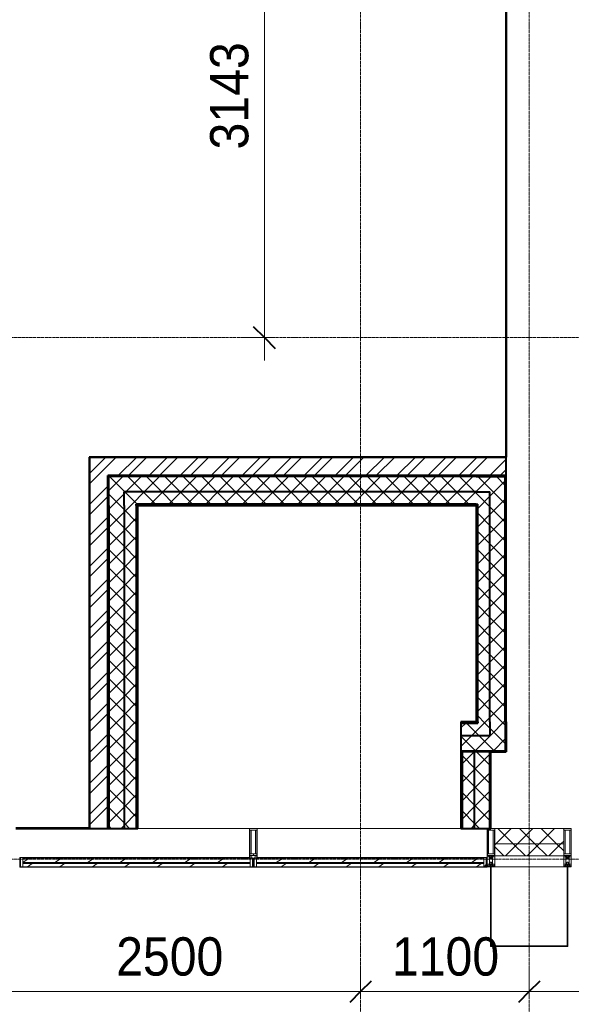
# Model space of a CAD drawing. Header units: millimetres. Extents: x 5617 to 140879, y 7718 to 151665.
# Tile 14 of 44: x 51000 to 54600, y 14453 to 20872. Entities that reach past the tile are written whole.
import ezdxf

# ---------------------------------------------------------------- set-up
doc = ezdxf.new("R2010")
doc.units = ezdxf.units.MM
doc.linetypes.add('ADSK_Линия сетки', pattern=[25, 20, -2.5, 0, -2.5])
doc.linetypes.add('Линия сетки', pattern=[25, 20, -2.5, 0, -2.5])
for name, color, linetype, lineweight in [('Импосты витража', 7, 'Continuous', 18), ('Колонны', 7, 'Continuous', 18), ('Оси', 7, 'Continuous', 9), ('Панели витража', 7, 'Continuous', 18), ('Перекрытия', 7, 'Continuous', 18), ('Размеры', 7, 'Continuous', 9), ('Размеры-100', 7, 'Continuous', 9), ('Стены разрез', 7, 'Continuous', 40), ('Стены штриховка', 7, 'Continuous', 40), ('Элементы узлов', 7, 'Continuous', 18)]:
    doc.layers.add(name, color=color, linetype=linetype, lineweight=lineweight)
doc.styles.add('Arial', font='arial.ttf', dxfattribs={"width": 0.9, "height": 250})
doc.dimstyles.new('Основной_2_5_мм', dxfattribs={"dimscale": 304.8, "dimtxt": 255.06485, "dimasz": 0.463911, "dimexe": 0.492126, "dimexo": 0.492126, "dimgap": 0.098425, "dimtad": 1, "dimdec": 0, "dimdsep": 46, "dimtxsty": 'Arial', "dimblk1": 'OBLIQUE', "dimblk2": 'OBLIQUE', "dimsah": 1, "dimcen": 0.09, "dimdle": 0.492126, "dimazin": 2, "dimtfac": 1, "dimtdec": 4, "dimtix": 1, "dimtmove": 0, "dimatfit": 3, "dimfxl": 1, "dimtvp": 1, "dimtolj": 1, "dimtzin": 0, "dimlwd": 20, "dimlwe": 20, "dimarcsym": 2})
pattern_1 = [(45, (0, 0), (-101.02788, 101.02788), []), (45, (67.35, 0), (-101.02788, 101.02788), [])]
pattern_2 = [(45, (0, 0), (-60.104076, 60.104076), []), (135, (0, 0), (-60.104076, -60.104076), [])]
pattern_3 = [(45, (0, 0), (-70.71068, 70.71068), []), (135, (0, 0), (-70.71068, -70.71068), [])]
pattern_4 = [(225, (101787.5, 15350), (106.06602, -106.06602), [])]
pattern_5 = [(225, (103312.5, 15350), (106.06602, -106.06602), [])]

# ---------------------------------------------------------------- blocks, each defined once
blk = doc.blocks.new('135_SLK_K4_AR_rvt-1-МКСС_К4_L01_1_4_350__Техпространство_лоток')
at = {"layer": 'Стены разрез', "lineweight": 9, "true_color": 0xaaaaaa}
h = blk.add_hatch(dxfattribs=at)
h.set_pattern_fill('FP_3', color=253, style=0, pattern_type=2)
h.set_pattern_definition(pattern_1)
h.paths.add_polyline_path([(101480, 15600), (101600, 15600), (101600, 18020), (101480, 18020), (101480, 15780.2)])
h = blk.add_hatch(dxfattribs=at)
h.set_pattern_fill('FP_3', color=253, style=0, pattern_type=2)
h.set_pattern_definition(pattern_1)
h.paths.add_polyline_path([(104200, 17900), (104200, 18020), (101600, 18020), (101600, 17900), (104155.8, 17900)])
h = blk.add_hatch(dxfattribs=at)
h.set_pattern_fill('FP_4', color=253, style=0, pattern_type=2)
h.set_pattern_definition(pattern_2)
h.paths.add_polyline_path([(104014, 17794), (104094, 17794), (104094, 17894), (101606, 17894), (101606, 17794), (104005, 17794)])
h = blk.add_hatch(dxfattribs=at)
h.set_pattern_fill('FP_4', color=253, style=0, pattern_type=2)
h.set_pattern_definition(pattern_2)
h.paths.add_polyline_path([(104155.8, 16206), (104194, 16206), (104194, 17894), (104094, 17894), (104094, 16206)])
h = blk.add_hatch(dxfattribs=at)
h.set_pattern_fill('FP_4', color=253, style=0, pattern_type=2)
h.set_pattern_definition(pattern_2)
h.paths.add_polyline_path([(101606, 15600), (101706, 15600), (101706, 17794), (101606, 17794), (101606, 15780.2)])
h = blk.add_hatch(dxfattribs=at)
h.set_pattern_fill('FP_4', color=253, style=0, pattern_type=2)
h.set_pattern_definition(pattern_2)
h.paths.add_polyline_path([(104009, 17714), (104014, 17714), (104014, 17794), (101706, 17794), (101706, 17714), (104005, 17714)])
h = blk.add_hatch(dxfattribs=at)
h.set_pattern_fill('FP_4', color=253, style=0, pattern_type=2)
h.set_pattern_definition(pattern_2)
h.paths.add_polyline_path([(104014, 16286), (104094, 16286), (104094, 17794), (104014, 17794), (104014, 16291)])
h = blk.add_hatch(dxfattribs=at)
h.set_pattern_fill('FP_4', color=253, style=0, pattern_type=2)
h.set_pattern_definition(pattern_2)
h.paths.add_polyline_path([(101706, 15600), (101786, 15600), (101786, 17714), (101706, 17714), (101706, 15780.2)])
h = blk.add_hatch(dxfattribs=at)
h.set_pattern_fill('FP_4', color=253, style=0, pattern_type=2)
h.set_pattern_definition(pattern_2)
h.paths.add_polyline_path([(103905, 16206), (104094, 16206), (104094, 16286), (103905, 16286)])
h = blk.add_hatch(dxfattribs=at)
h.set_pattern_fill('FP_4', color=253, style=0, pattern_type=2)
h.set_pattern_definition(pattern_2)
h.paths.add_polyline_path([(104194, 16106), (104194, 16206), (103905, 16206), (103905, 16106), (104155.8, 16106)])
h = blk.add_hatch(dxfattribs=at)
h.set_pattern_fill('FP_4', color=253, style=0, pattern_type=2)
h.set_pattern_definition(pattern_2)
h.paths.add_polyline_path([(103994, 15600), (103994, 16100), (103914, 16100), (103914, 15600)])
h = blk.add_hatch(dxfattribs=at)
h.set_pattern_fill('FP_4', color=253, style=0, pattern_type=2)
h.set_pattern_definition(pattern_2)
h.paths.add_polyline_path([(104094, 15600), (104094, 16100), (103994, 16100), (103994, 15600)])
at = {"layer": 'Перекрытия', "color": 253, "true_color": 0xaaaaaa}
blk.add_line((104200, 18020), (104200, 21942.9), dxfattribs=at)
at = {"layer": 'Стены разрез', "color": 253, "true_color": 0xaaaaaa}
for p, q in [((104199, 25549), (104199, 18021)), ((104200, 18021), (104200, 25550)), ((101480, 18021), (101479, 18021)), ((101479, 18021), (101479, 15601)), ((104199, 18021), (101480, 18021)), ((101600, 18020), (101480, 18020)), ((101480, 18020), (101480, 15600)), ((101480, 15601), (101480, 18020)), ((101480, 18020), (104199.5, 18020)), ((104200, 18020), (101600, 18020)), ((104199.5, 18020), (104199.5, 18021)), ((104199.5, 18021), (104200, 18021)), ((104200, 17900), (104200, 18020)), ((101600, 17900), (104200, 17900)), ((101600, 15600), (101600, 17900)), ((104005, 17900), (101600, 17900)), ((101600, 17900), (101600, 17705)), ((104200, 17900), (104005, 17900)), ((104200, 16295), (104200, 17900)), ((101600, 17705), (101600, 15600)), ((101795, 17705), (104005, 17705)), ((101795, 15600), (101795, 17705)), ((104005, 17705), (104005, 16295)), ((104005, 16295), (103905, 16295)), ((103905, 16295), (103905, 16100)), ((104200, 16100), (104200, 16295)), ((103905, 16100), (103905, 15600)), ((104100, 15600), (104100, 16100)), ((104100, 16100), (104200, 16100)), ((101479, 15601), (101001, 15601)), ((101001, 15600), (101480, 15600)), ((101480, 15600), (101480, 15601)), ((101480, 15600), (101600, 15600)), ((101600, 15600), (101795, 15600)), ((103905, 15600), (104100, 15600))]:
    blk.add_line(p, q, dxfattribs=at)
at = {"layer": 'Стены штриховка', "color": 253, "true_color": 0xaaaaaa}
for p, q in [((101601, 17900), (101600, 17900)), ((101600, 17900), (101600, 17899)), ((101600, 17899), (101601, 17899)), ((101600, 17894), (101600, 17705)), ((101600, 17894), (101601, 17894)), ((101601, 17899), (101601, 17900)), ((104005, 17899), (101601, 17899)), ((101601, 17894), (101601, 17899)), ((101601, 17705), (101601, 17894)), ((104005, 17894), (101606, 17894)), ((101606, 17794), (101606, 17894)), ((104194, 17900), (104005, 17900)), ((104005, 17899), (104194, 17899)), ((104005, 17894), (104094, 17894)), ((104094, 17894), (104194, 17894)), ((104194, 17900), (104194, 17899)), ((104194, 17899), (104199, 17899)), ((104194, 16295), (104194, 17894)), ((104199, 17899), (104199, 17900)), ((104200, 17900), (104199, 17900)), ((104199, 16295), (104199, 17899)), ((104199, 17899), (104200, 17899)), ((104200, 17899), (104200, 17900)), ((101606, 17705), (101606, 17794)), ((104005, 17794), (101706, 17794)), ((101706, 17714), (101706, 17794)), ((104005, 17794), (104014, 17794)), ((104014, 17794), (104094, 17794)), ((104094, 16295), (104094, 17794)), ((101601, 17705), (101601, 15600)), ((101606, 17705), (101606, 15600)), ((101706, 17705), (101706, 17714)), ((101706, 17705), (101706, 15600)), ((104005, 17714), (101786, 17714)), ((101786, 17709), (101786, 17714)), ((101786, 17705), (101786, 17709)), ((101786, 17705), (101786, 15600)), ((104005, 17709), (101791, 17709)), ((101791, 17708), (101791, 17709)), ((101791, 17705), (101791, 17708)), ((101791, 17705), (101791, 15600)), ((104005, 17708), (101792, 17708)), ((101792, 17707), (101792, 17708)), ((101792, 17705), (101792, 17707)), ((101792, 17705), (101792, 15600)), ((104005, 17707), (101793, 17707)), ((101793, 17705), (101793, 17707)), ((101793, 17705), (101793, 15600)), ((104005, 17714), (104009, 17714)), ((104005, 17709), (104008, 17709)), ((104005, 17708), (104007, 17708)), ((104005, 17707), (104007, 17707)), ((104007, 17708), (104008, 17708)), ((104007, 16295), (104007, 17707)), ((104008, 17709), (104009, 17709)), ((104008, 16295), (104008, 17708)), ((104009, 17714), (104014, 17714)), ((104009, 16295), (104009, 17709)), ((104014, 16295), (104014, 17714)), ((103905, 16293), (104007, 16293)), ((103905, 16292), (104008, 16292)), ((103905, 16291), (104009, 16291)), ((103905, 16286), (104014, 16286)), ((104007, 16295), (104007, 16293)), ((104008, 16295), (104008, 16293)), ((104008, 16293), (104008, 16292)), ((104009, 16295), (104009, 16292)), ((104009, 16292), (104009, 16291)), ((104014, 16295), (104014, 16291)), ((104014, 16291), (104014, 16286)), ((104094, 16295), (104094, 16286)), ((104094, 16286), (104094, 16206)), ((104194, 16295), (104194, 16206)), ((104199, 16295), (104199, 16106)), ((104200, 16106), (104200, 16295)), ((103905, 16206), (104094, 16206)), ((104194, 16206), (104194, 16106)), ((103905, 16106), (104194, 16106)), ((103905, 16101), (104199, 16101)), ((103907, 16100), (103905, 16100)), ((103907, 15600), (103907, 16100)), ((103908, 16100), (103907, 16100)), ((103909, 16100), (103908, 16100)), ((103908, 15600), (103908, 16100)), ((103914, 16100), (103909, 16100)), ((103909, 15600), (103909, 16100)), ((103994, 16100), (103914, 16100)), ((103914, 15600), (103914, 16100)), ((104094, 16100), (103994, 16100)), ((103994, 15600), (103994, 16100)), ((104099, 16100), (104094, 16100)), ((104094, 15600), (104094, 16100)), ((104099, 15600), (104099, 16100)), ((104199, 16106), (104199, 16101)), ((104200, 16106), (104199, 16106)), ((104199, 16101), (104199, 16100)), ((104199, 16101), (104200, 16101)), ((104199, 16100), (104200, 16100)), ((104200, 16100), (104200, 16101))]:
    blk.add_line(p, q, dxfattribs=at)
blk = doc.blocks.new('Rectangular Mullion - R_StandardFrame_50Wx250H-7119914-МКСС_К4_L01_1_4_350__Техпространство_лоток')
at = {"layer": 'Импосты витража', "color": 253, "lineweight": 5, "true_color": 0xaaaaaa}
blk.add_line((82525, 15350), (82975, 15350), dxfattribs=at)
blk = doc.blocks.new('Rectangular Mullion - 50Wx250H-2623690-МКСС_К4_L01_1_4_350__Техпространство_лоток')
at = {"layer": 'Элементы узлов', "color": 253, "lineweight": 5, "true_color": 0xaaaaaa}
for p, q in [((-25, 65.2), (-25, 250)), ((-25, 250), (0, 250)), ((-23, 237.3), (0, 237.3)), ((-23, 237.3), (-23, 73.6)), ((-14.9, 84), (-14.9, 237.3)), ((25, 250), (0, 250)), ((23, 237.3), (0, 237.3)), ((14.9, 84), (14.9, 237.3)), ((23, 237.3), (23, 73.6)), ((25, 65.2), (25, 250)), ((-14, 65.2), (-25, 65.2)), ((0, 84), (-23, 84)), ((-0.5, 73.6), (-23, 73.6)), ((-14, 71.3), (-14, 65.2)), ((-10, 71.3), (-14, 71.3)), ((-10, 53), (-10, 71.3)), ((-7, 65.2), (-5.9, 67.3)), ((-7, 65.2), (-7, 54.7)), ((-4.1, 67.3), (-5.9, 67.3)), ((-4.1, 67.3), (-2.9, 65.1)), ((-2.9, 65.1), (-2.9, 54.6)), ((0, 84), (23, 84)), ((0.5, 73.6), (23, 73.6)), ((4.1, 67.3), (2.9, 65.1)), ((2.9, 65.1), (2.9, 54.6)), ((4.1, 67.3), (5.9, 67.3)), ((7, 65.2), (5.9, 67.3)), ((7, 65.2), (7, 54.7)), ((10, 71.3), (14, 71.3)), ((10, 53), (10, 71.3)), ((14, 71.3), (14, 65.2)), ((14, 65.2), (25, 65.2)), ((-23.8, 14.6), (-25, 14.2)), ((-25, 0), (-25, 14.2)), ((-22.3, 17), (-23.8, 17)), ((-23.8, 17), (-23.8, 14.6)), ((-22.5, 10.6), (-23.8, 14.6)), ((-22.5, 10.6), (-23.7, 9.9)), ((-23.7, 1.3), (-23.7, 9.9)), ((-23.7, 1.3), (-11.8, 1.3)), ((-23.2, 10.2), (-22.5, 8)), ((-22.5, 8), (-22.5, 4.5)), ((-21.3, 4.5), (-22.5, 4.5)), ((-22.3, 17), (-22.3, 16)), ((-22.3, 16), (-21.3, 16)), ((-19, 17.6), (-21.3, 16)), ((-21.3, 4.5), (-21.3, 6.5)), ((-21.3, 6.5), (-14.2, 6.5)), ((-18.4, 16.6), (-19, 17.6)), ((-7.4, 16.6), (-18.4, 16.6)), ((-14.2, 6.5), (-14.2, 4.5)), ((-13.2, 4.5), (-14.2, 4.5)), ((-13.2, 4.5), (-12.2, 7.2)), ((-12.7, 7.6), (-11.3, 11.4)), ((-12.7, 7.6), (-11.8, 6.9)), ((-12.2, 9), (-12.2, 14.8)), ((-12.2, 14.8), (0, 14.8)), ((-11.8, 1.3), (-11.8, 6.9)), ((-10.5, 11.2), (-11.3, 11.4)), ((-10.5, 1.5), (-10.5, 11.2)), ((-4.8, 1.5), (-10.5, 1.5)), ((-8.7, 53), (-10, 53)), ((-10, 53), (-10, 17)), ((-10, 17), (-7.5, 17)), ((-8.7, 53), (-7, 54.7)), ((-8.5, 23), (-1.5, 30)), ((-8.5, 18.5), (-8.5, 23)), ((-7.5, 18.5), (-8.5, 18.5)), ((-7.5, 17), (-7.5, 18.5)), ((-7.4, 18), (-7.4, 16.6)), ((-2.6, 18), (-7.4, 18)), ((0, 8), (-4.8, 8)), ((-4.8, 1.5), (-4.8, 8)), ((-1.3, 53), (-2.9, 54.6)), ((-2.6, 18), (-2.6, 16.8)), ((-2.6, 16.8), (0, 16.8)), ((-1.5, 30), (0, 30)), ((0, 53), (-1.3, 53)), ((0, 53), (1.3, 53)), ((1.5, 30), (0, 30)), ((2.6, 16.8), (0, 16.8)), ((0, 14.8), (0, 16.8)), ((0, 14.8), (0, 16.8)), ((12.2, 14.8), (0, 14.8)), ((0, 0), (0, 8)), ((0, 8), (4.8, 8)), ((0, 0), (0, 8)), ((1.3, 53), (2.9, 54.6)), ((8.5, 23), (1.5, 30)), ((2.6, 18), (2.6, 16.8)), ((2.6, 18), (7.4, 18)), ((4.8, 1.5), (4.8, 8)), ((4.8, 1.5), (10.5, 1.5)), ((8.7, 53), (7, 54.7)), ((7.4, 18), (7.4, 16.6)), ((7.4, 16.6), (18.4, 16.6)), ((7.5, 18.5), (8.5, 18.5)), ((7.5, 17), (7.5, 18.5)), ((10, 17), (7.5, 17)), ((8.5, 18.5), (8.5, 23)), ((8.7, 53), (10, 53)), ((10, 53), (10, 17)), ((10.5, 11.2), (11.3, 11.4)), ((10.5, 1.5), (10.5, 11.2)), ((12.7, 7.6), (11.3, 11.4)), ((12.7, 7.6), (11.8, 6.9)), ((11.8, 1.3), (11.8, 6.9)), ((23.7, 1.3), (11.8, 1.3)), ((12.2, 9), (12.2, 14.8)), ((13.2, 4.5), (12.2, 7.2)), ((13.2, 4.5), (14.2, 4.5)), ((21.3, 6.5), (14.2, 6.5)), ((14.2, 6.5), (14.2, 4.5)), ((18.4, 16.6), (19, 17.6)), ((19, 17.6), (21.3, 16)), ((22.3, 16), (21.3, 16)), ((21.3, 4.5), (21.3, 6.5)), ((21.3, 4.5), (22.5, 4.5)), ((22.3, 17), (22.3, 16)), ((22.3, 17), (23.8, 17)), ((22.5, 10.6), (23.8, 14.6)), ((22.5, 10.6), (23.7, 9.9)), ((23.2, 10.2), (22.5, 8)), ((22.5, 8), (22.5, 4.5)), ((23.7, 1.3), (23.7, 9.9)), ((23.8, 17), (23.8, 14.6)), ((23.8, 14.6), (25, 14.2)), ((25, 0), (25, 14.2)), ((-25, 0), (0, 0)), ((25, 0), (0, 0))]:
    blk.add_line(p, q, dxfattribs=at)
for centre, start, end in [((-0.5, 73.1), 360, 90), ((0.5, 73.1), 90, 180)]:
    blk.add_arc(centre, 0.5, start, end, dxfattribs=at)
blk = doc.blocks.new('Rectangular Mullion - R_StandardFrame_50Wx250H-V8-МКСС_К4_L01_1_4_350__Техпространство_лоток')
at = {"layer": 'Импосты витража', "color": 253, "lineweight": 5, "true_color": 0xaaaaaa}
for p, q in [((-25, 0), (-25, 250)), ((-25, 250), (25, 250)), ((25, 250), (25, 0)), ((-2.5, 0), (-25, 0)), ((25, 0), (3.5, 0))]:
    blk.add_line(p, q, dxfattribs=at)
blk = doc.blocks.new('A_PAN_VentilationGrill - Горизонтальные_Стекло-V32-МКСС_К4_L01_1_4_350__Техпространство_лоток')
at = {"layer": 'Панели витража', "lineweight": 5}
h = blk.add_hatch(dxfattribs=at)
h.set_pattern_fill('FP_108', color=256, style=0, pattern_type=2)
h.set_pattern_definition(pattern_4)
h.paths.add_polyline_path([(-715.6, 3), (-732.5, 3), (-732.5, 0), (732.5, 0), (732.5, 3), (-605.4, 3)])
h = blk.add_hatch(dxfattribs=at)
h.set_pattern_fill('FP_108', color=256, style=0, pattern_type=2)
h.set_pattern_definition(pattern_4)
h.paths.add_polyline_path([(-757.5, 0), (-757.5, -55), (-742.5, -55), (-742.5, 0)])
h.paths.add_polyline_path([(742.5, 0), (742.5, -60), (757.5, -60), (757.5, 0)])
h = blk.add_hatch(dxfattribs=at)
h.set_pattern_fill('FP_107', color=256, style=0, pattern_type=2)
h.set_pattern_definition([(213.056, (101787.5, 7082.59), (20.16186, -124.93236), [])])
h.paths.add_polyline_path([(732.5, 0), (-742.5, 0), (-742.5, -20), (742.5, -20), (742.5, 0)])
h = blk.add_hatch(dxfattribs=at)
h.set_pattern_fill('FP_109', color=256, style=0, pattern_type=2)
h.set_pattern_definition([(213.056, (101787.5, 7034.82), (20.16186, -124.93236), [])])
h.paths.add_polyline_path([(-739.7, -26.6), (-742.5, -26.6), (-742.4, -55), (742.5, -55), (742.5, -26.6), (-737.5, -26.6)])
h = blk.add_hatch(dxfattribs=at)
h.set_pattern_fill('FP_108', color=256, style=0, pattern_type=2)
h.set_pattern_definition(pattern_4)
h.paths.add_polyline_path([(716.8, -55), (-737.5, -55), (-736.6, -60), (742.5, -60), (742.5, -55)])
at = {"layer": 'Панели витража', "color": 253, "lineweight": 5, "true_color": 0xaaaaaa}
for p, q in [((-732.5, 3), (-762.5, 3)), ((-762.5, 3), (-762.5, -55)), ((-732.5, 0), (-732.5, 3)), ((732.5, 3), (-732.5, 3)), ((762.5, 3), (732.5, 3)), ((732.5, 3), (732.5, 0)), ((762.5, -60), (762.5, 3)), ((-757.5, -55), (-757.5, 0)), ((-757.5, 0), (-732.5, 0)), ((-742.5, -20), (-742.5, 0)), ((742.5, -20), (-742.5, -20)), ((-742.5, -20), (-742.5, -26.6)), ((-742.5, -26.6), (742.5, -26.6)), ((-742.5, -55), (-742.5, -26.6)), ((742.5, -55), (-742.5, -55)), ((742.5, -60), (-737.5, -60)), ((-732.5, 0), (732.5, 0)), ((732.5, 0), (757.5, 0)), ((742.5, 0), (742.5, -20)), ((742.5, -26.6), (742.5, -20)), ((742.5, -26.6), (742.5, -55)), ((742.5, -55), (742.5, -60)), ((757.5, 0), (757.5, -60)), ((757.5, -60), (762.5, -60))]:
    blk.add_line(p, q, dxfattribs=at)
blk = doc.blocks.new('Rectangular Mullion - R_InvisibleFrame_50Wx250H-V33-МКСС_К4_L01_1_4_350__Техпространство_лоток')
at = {"layer": 'Импосты витража', "color": 253, "lineweight": 5, "true_color": 0xaaaaaa}
for p, q in [((101025, 15600), (101480, 15600)), ((101795, 15600), (102525, 15600)), ((101030, 15410), (101045, 15410))]:
    blk.add_line(p, q, dxfattribs=at)
blk = doc.blocks.new('Rectangular Mullion - 50Wx250H-V6-МКСС_К4_L01_1_4_350__Техпространство_лоток')
at = {"layer": 'Элементы узлов', "color": 253, "lineweight": 5, "true_color": 0xaaaaaa}
for p, q in [((0, 250), (-25, 250)), ((-25, 250), (-25, 237.3)), ((-25, 65.2), (-25, 250)), ((-25, 250), (0, 250)), ((-23, 237.3), (0, 237.3)), ((-23, 237.3), (0, 237.3)), ((-23, 237.3), (-23, 73.6)), ((0, 237.3), (-14.9, 237.3)), ((-14.9, 237.3), (-14.9, 84)), ((-14.9, 84), (-14.9, 237.3)), ((25, 250), (0, 250)), ((25, 250), (0, 250)), ((14.9, 237.3), (0, 237.3)), ((0, 237.3), (23, 237.3)), ((23, 237.3), (0, 237.3)), ((14.9, 84), (14.9, 237.3)), ((14.9, 84), (14.9, 237.3)), ((23, 237.3), (23, 73.6)), ((25, 237.3), (25, 250)), ((25, 65.2), (25, 250)), ((-25, 73.6), (-25, 65.2)), ((-25, 65.2), (-25, 60.2)), ((-10, 65.2), (-25, 65.2)), ((-25, 65.2), (-25, 60.2)), ((-25, 65.2), (-10, 65.2)), ((-10, 65.2), (-25, 65.2)), ((0, 84), (-23, 84)), ((-23, 84), (-23, 73.6)), ((0, 84), (-23, 84)), ((-23, 73.6), (0, 73.6)), ((0, 73.6), (-23, 73.6)), ((-0.5, 73.6), (-23, 73.6)), ((-14.9, 84), (0, 84)), ((-10, 55), (-10, 65.2)), ((-10, 65.2), (-10, 55)), ((-10, 55), (-10, 65.2)), ((0, 84), (14.9, 84)), ((23, 84), (0, 84)), ((0, 84), (0, 73.6)), ((0, 84), (23, 84)), ((0, 73.6), (0, 84)), ((0, 73.6), (23, 73.6)), ((23, 73.6), (0, 73.6)), ((0.5, 73.6), (23, 73.6)), ((10, 65.2), (10, 55)), ((25, 65.2), (10, 65.2)), ((10, 55), (10, 65.2)), ((10, 65.2), (25, 65.2)), ((10, 65.2), (25, 65.2)), ((10, 55), (10, 65.2)), ((23, 73.6), (23, 84)), ((25, 65.2), (25, 73.6)), ((25, 65.2), (25, 60.2)), ((25, 60.2), (25, 65.2)), ((-10, 55), (-14, 55)), ((-14, 55), (-10, 55)), ((-10, 55), (0, 55)), ((0, 55), (-10, 55)), ((0, 55), (10, 55)), ((0, 55), (10, 55)), ((10, 55), (14, 55)), ((10, 55), (14, 55))]:
    blk.add_line(p, q, dxfattribs=at)
for centre, start, end in [((-14, 69.1), 218.97226, 270), ((-14, 69.1), 218.97226, 270), ((-14, 69.1), 218.97226, 270), ((14, 69.1), 270, 321.02774), ((14, 69.1), 270, 321.02774), ((14, 69.1), 270, 321.02774)]:
    blk.add_arc(centre, 14.1, start, end, dxfattribs=at)
blk = doc.blocks.new('Rectangular Mullion - R_InvisibleFrame_50Wx250H-V7-МКСС_К4_L01_1_4_350__Техпространство_лоток')
at = {"layer": 'Импосты витража', "color": 253, "lineweight": 5, "true_color": 0xaaaaaa}
for p, q in [((-25, 73.6), (-25, 237.3)), ((25, 237.3), (25, 73.6))]:
    blk.add_line(p, q, dxfattribs=at)
blk = doc.blocks.new('A_PAN_VentilationGrill - Горизонтальные_Стекло-V34-МКСС_К4_L01_1_4_350__Техпространство_лоток')
at = {"layer": 'Панели витража', "lineweight": 5}
h = blk.add_hatch(dxfattribs=at)
h.set_pattern_fill('FP_111', color=256, style=0, pattern_type=2)
h.set_pattern_definition(pattern_5)
h.paths.add_polyline_path([(-622.9, 3), (-732.5, 3), (-732.5, 0), (732.5, 0), (732.5, 3), (-512.8, 3)])
h = blk.add_hatch(dxfattribs=at)
h.set_pattern_fill('FP_111', color=256, style=0, pattern_type=2)
h.set_pattern_definition(pattern_5)
h.paths.add_polyline_path([(-757.5, 0), (-757.5, -60), (-742.5, -60), (-742.5, 0)])
h.paths.add_polyline_path([(757.5, 0), (742.5, 0), (742.5, -55.2), (757.5, -55), (757.5, -20)])
h = blk.add_hatch(dxfattribs=at)
h.set_pattern_fill('FP_110', color=256, style=0, pattern_type=2)
h.set_pattern_definition([(213.056, (103312.5, 7082.59), (20.16186, -124.93236), [])])
h.paths.add_polyline_path([(38.2, 0), (-742.5, 0), (-742.5, -20), (742.5, -20), (742.5, 0), (148.3, 0)])
h = blk.add_hatch(dxfattribs=at)
h.set_pattern_fill('FP_112', color=256, style=0, pattern_type=2)
h.set_pattern_definition([(213.056, (103312.5, 7034.82), (20.16186, -124.93236), [])])
h.paths.add_polyline_path([(-733.1, -26.6), (-742.5, -26.6), (-742.5, -55), (742.5, -55), (742.4, -26.6), (-622.9, -26.6)])
h = blk.add_hatch(dxfattribs=at)
h.set_pattern_fill('FP_111', color=256, style=0, pattern_type=2)
h.set_pattern_definition(pattern_5)
h.paths.add_polyline_path([(258.5, -55), (-742.5, -55), (-742.5, -60), (737.5, -60), (737.5, -55), (368.7, -55)])
at = {"layer": 'Панели витража', "color": 253, "lineweight": 5, "true_color": 0xaaaaaa}
for p, q in [((-732.5, 3), (-762.5, 3)), ((-762.5, 3), (-762.5, -60)), ((-732.5, 0), (-732.5, 3)), ((732.5, 3), (-732.5, 3)), ((762.5, 3), (732.5, 3)), ((732.5, 3), (732.5, 0)), ((762.5, -55), (762.5, 3)), ((-762.5, -60), (-757.5, -60)), ((-757.5, -60), (-757.5, 0)), ((-757.5, 0), (-732.5, 0)), ((-742.5, -20), (-742.5, 0)), ((742.5, -20), (-742.5, -20)), ((-742.5, -20), (-742.5, -26.6)), ((-742.5, -26.6), (742.5, -26.6)), ((-742.5, -55), (-742.5, -26.6)), ((-742.5, -60), (-742.5, -55)), ((742.5, -55), (-742.5, -55)), ((737.5, -60), (-742.5, -60)), ((-732.5, 0), (732.5, 0)), ((732.5, 0), (757.5, 0)), ((742.5, 0), (742.5, -20)), ((742.5, -26.6), (742.5, -20)), ((742.5, -26.6), (742.5, -55)), ((757.5, 0), (757.5, -55))]:
    blk.add_line(p, q, dxfattribs=at)
blk = doc.blocks.new('Rectangular Mullion - R_InvisibleFrame_50Wx250H-V35-МКСС_К4_L01_1_4_350__Техпространство_лоток')
at = {"layer": 'Импосты витража', "color": 253, "lineweight": 5, "true_color": 0xaaaaaa}
for p, q in [((102575, 15600), (103905, 15600)), ((104055, 15410), (104070, 15410))]:
    blk.add_line(p, q, dxfattribs=at)
blk = doc.blocks.new('Rectangular Mullion - R_StandardFrame_50Wx250H-6301897-МКСС_К4_L01_1_4_350__Техпространство_лоток')
at = {"layer": 'Импосты витража', "color": 253, "lineweight": 5, "true_color": 0xaaaaaa}
for p, q in [((-25, 0), (-25, 250)), ((-25, 250), (25, 250)), ((25, 250), (25, 0)), ((-2.5, 0), (-25, 0)), ((25, 0), (2.5, 0))]:
    blk.add_line(p, q, dxfattribs=at)
blk = doc.blocks.new('A_SLK_PAN_Type1 - Прямой тип панели-6537219-МКСС_К4_L01_1_4_350__Техпространство_лоток')
at = {"layer": 'Колонны', "lineweight": 5}
for p, q in [((-252.5, 520), (252.5, 520)), ((-252.5, 0), (-252.5, 520)), ((-247.5, 515), (-247.5, 0)), ((247.5, 515), (-247.5, 515)), ((247.5, 0), (247.5, 515)), ((252.5, 520), (252.5, 0)), ((-247.5, 0), (-252.5, 0)), ((252.5, 0), (247.5, 0))]:
    blk.add_line(p, q, dxfattribs=at)
blk = doc.blocks.new('135_SLK_K4_AR_FCD_rvt-1-МКСС_К4_L01_1_4_350__Техпространство_лоток')
at = {"layer": 'Стены разрез', "lineweight": 5, "true_color": 0xaaaaaa}
h = blk.add_hatch(dxfattribs=at)
h.set_pattern_fill('FP_34', color=253, style=0, pattern_type=2)
h.set_pattern_definition(pattern_3)
h.paths.add_polyline_path([(104125, 15500), (104575, 15500), (104575, 15600), (104125, 15600)])
h = blk.add_hatch(dxfattribs=at)
h.set_pattern_fill('FP_34', color=253, style=0, pattern_type=2)
h.set_pattern_definition(pattern_3)
h.paths.add_polyline_path([(104125, 15420), (104575, 15420), (104575, 15500), (104125, 15500), (104125, 15481.3)])
at = {"layer": 'Стены разрез', "color": 253, "lineweight": 9, "true_color": 0xaaaaaa}
for p, q in [((104575, 15600), (104125, 15600)), ((104125, 15600), (104125, 15420)), ((104575, 15420), (104575, 15600)), ((104125, 15420), (104575, 15420))]:
    blk.add_line(p, q, dxfattribs=at)
at = {"layer": 'Стены штриховка', "color": 253, "lineweight": 9, "true_color": 0xaaaaaa}
blk.add_line((104125, 15500), (104575, 15500), dxfattribs=at)
at = {"layer": 'Импосты витража', "color": 253, "lineweight": 5, "true_color": 0xaaaaaa}
for name, p in [('Rectangular Mullion - R_InvisibleFrame_50Wx250H-V33-МКСС_К4_L01_1_4_350__Техпространство_лоток', (0, 0)), ('Rectangular Mullion - R_InvisibleFrame_50Wx250H-V35-МКСС_К4_L01_1_4_350__Техпространство_лоток', (0, 0)), ('Rectangular Mullion - R_StandardFrame_50Wx250H-7119914-МКСС_К4_L01_1_4_350__Техпространство_лоток', (21600, 0))]:
    blk.add_blockref(name, p, dxfattribs=at)
at = {"layer": 'Импосты витража', "color": 253, "lineweight": 5, "true_color": 0xaaaaaa, "extrusion": (0, 0, -1)}
for name, p in [('Rectangular Mullion - 50Wx250H-V6-МКСС_К4_L01_1_4_350__Техпространство_лоток', (-102550, 15350)), ('Rectangular Mullion - 50Wx250H-2623690-МКСС_К4_L01_1_4_350__Техпространство_лоток', (-104100, 15350)), ('Rectangular Mullion - R_StandardFrame_50Wx250H-6301897-МКСС_К4_L01_1_4_350__Техпространство_лоток', (-104100, 15350)), ('Rectangular Mullion - 50Wx250H-2623690-МКСС_К4_L01_1_4_350__Техпространство_лоток', (-104600, 15350)), ('Rectangular Mullion - R_StandardFrame_50Wx250H-V8-МКСС_К4_L01_1_4_350__Техпространство_лоток', (-104600, 15350)), ('Rectangular Mullion - R_InvisibleFrame_50Wx250H-V7-МКСС_К4_L01_1_4_350__Техпространство_лоток', (-102550, 15350))]:
    blk.add_blockref(name, p, dxfattribs=at)
at = {"layer": 'Колонны', "color": 253, "lineweight": 5, "true_color": 0xaaaaaa, "rotation": 180}
blk.add_blockref('A_SLK_PAN_Type1 - Прямой тип панели-6537219-МКСС_К4_L01_1_4_350__Техпространство_лоток', (104350, 15350), dxfattribs=at)
at = {"layer": 'Панели витража', "color": 253, "lineweight": 5, "true_color": 0xaaaaaa, "rotation": 180}
for name, p in [('A_PAN_VentilationGrill - Горизонтальные_Стекло-V32-МКСС_К4_L01_1_4_350__Техпространство_лоток', (101787.5, 15350)), ('A_PAN_VentilationGrill - Горизонтальные_Стекло-V34-МКСС_К4_L01_1_4_350__Техпространство_лоток', (103312.5, 15350))]:
    blk.add_blockref(name, p, dxfattribs=at)
blk = doc.blocks.new('DIMBLOCK15-МКСС_К4_L01_1_4_350__Техпространство_лоток')
at = {"layer": 'Размеры-100', "lineweight": 20, "transparency": 16777216}
for p, q in [((50724.8, 14535.5), (50724.8, 14685.5)), ((53224.8, 14535.5), (53224.8, 14685.5)), ((50724.8, 14535.5), (53224.8, 14535.5)), ((50724.8, 14535.5), (50724.8, 14485.5)), ((53224.8, 14535.5), (53224.8, 14485.5))]:
    blk.add_line(p, q, dxfattribs=at)
at = {"layer": 'Размеры-100', "lineweight": 40, "transparency": 16777216}
for p, q in [((50724.8, 14535.5), (50795.5, 14606.2)), ((53224.8, 14535.5), (53295.5, 14606.2)), ((50724.8, 14535.5), (50654.1, 14464.8)), ((53224.8, 14535.5), (53154.1, 14464.8))]:
    blk.add_line(p, q, dxfattribs=at)
at = {"layer": 'Размеры-100', "color": 0, "lineweight": 20, "transparency": 16777216, "insert": (51629.5, 14890.1), "char_height": 250, "width": 828.765, "attachment_point": 1, "line_spacing_factor": 0.941778, "style": 'Arial'}
blk.add_mtext('2500', dxfattribs=at)
blk = doc.blocks.new('_Oblique')
at = {"color": 0, "linetype": 'ByBlock', "lineweight": -2}
blk.add_line((-0.5, -0.5), (0.5, 0.5), dxfattribs=at)
blk = doc.blocks.new('DIMBLOCK16-МКСС_К4_L01_1_4_350__Техпространство_лоток')
at = {"layer": 'Размеры-100', "lineweight": 20, "transparency": 16777216}
for p, q in [((53224.8, 14535.5), (53224.8, 14685.5)), ((54324.8, 14535.5), (54324.8, 14685.5)), ((53224.8, 14535.5), (54324.8, 14535.5)), ((53224.8, 14535.5), (53224.8, 14485.5)), ((54324.8, 14535.5), (54324.8, 14485.5))]:
    blk.add_line(p, q, dxfattribs=at)
at = {"layer": 'Размеры-100', "lineweight": 40, "transparency": 16777216}
for p, q in [((53224.8, 14535.5), (53295.5, 14606.2)), ((54324.8, 14535.5), (54395.5, 14606.2)), ((53224.8, 14535.5), (53154.1, 14464.8)), ((54324.8, 14535.5), (54254.1, 14464.8))]:
    blk.add_line(p, q, dxfattribs=at)
at = {"layer": 'Размеры-100', "color": 0, "lineweight": 20, "transparency": 16777216, "insert": (53429.5, 14890.1), "char_height": 250, "width": 828.765, "attachment_point": 1, "line_spacing_factor": 0.941778, "style": 'Arial'}
blk.add_mtext('1100', dxfattribs=at)
blk = doc.blocks.new('DIMBLOCK17-МКСС_К4_L01_1_4_350__Техпространство_лоток')
at = {"layer": 'Размеры-100', "lineweight": 20, "transparency": 16777216}
for p, q in [((54324.8, 14535.5), (54324.8, 14685.5)), ((57924.8, 14535.5), (57924.8, 14685.5)), ((54324.8, 14535.5), (57924.8, 14535.5)), ((54324.8, 14535.5), (54324.8, 14485.5)), ((57924.8, 14535.5), (57924.8, 14485.5))]:
    blk.add_line(p, q, dxfattribs=at)
at = {"layer": 'Размеры-100', "lineweight": 40, "transparency": 16777216}
for p, q in [((54324.8, 14535.5), (54395.5, 14606.2)), ((57924.8, 14535.5), (57995.5, 14606.2)), ((54324.8, 14535.5), (54254.1, 14464.8)), ((57924.8, 14535.5), (57854.1, 14464.8))]:
    blk.add_line(p, q, dxfattribs=at)
at = {"layer": 'Размеры-100', "color": 0, "lineweight": 20, "transparency": 16777216, "insert": (55779.5, 14890.1), "char_height": 250, "width": 828.765, "attachment_point": 1, "line_spacing_factor": 0.941778, "style": 'Arial'}
blk.add_mtext('3600', dxfattribs=at)
blk = doc.blocks.new('DIMBLOCK33-МКСС_К4_L01_1_4_350__Техпространство_лоток')
at = {"layer": 'Размеры-100', "lineweight": 20, "transparency": 16777216}
for p, q in [((52596.8, 18650), (52596.8, 22092.9)), ((52596.8, 21942.9), (52446.8, 21942.9)), ((52596.8, 21942.9), (52646.8, 21942.9)), ((52596.8, 18800), (52446.8, 18800)), ((52596.8, 18800), (52646.8, 18800))]:
    blk.add_line(p, q, dxfattribs=at)
at = {"layer": 'Размеры-100', "lineweight": 40, "transparency": 16777216}
for p, q in [((52596.8, 21942.9), (52526.1, 22013.6)), ((52596.8, 21942.9), (52667.5, 21872.2)), ((52596.8, 18800), (52526.1, 18870.7)), ((52596.8, 18800), (52667.5, 18729.3))]:
    blk.add_line(p, q, dxfattribs=at)
at = {"layer": 'Размеры-100', "color": 0, "lineweight": 20, "transparency": 16777216, "insert": (52242.2, 20026.1), "char_height": 250, "width": 828.765, "attachment_point": 1, "rotation": 90, "line_spacing_factor": 0.941778, "style": 'Arial'}
blk.add_mtext('3143', dxfattribs=at)

msp = doc.modelspace()

# ---------------------------------------------------------------- linework, layer by layer
at = {"layer": 'Оси', "linetype": 'Линия сетки'}
for p, q in [((53224.8, 12025.7), (53224.8, 32990)), ((54324.8, 12025.7), (54324.8, 32990))]:
    msp.add_line(p, q, dxfattribs=at)
at = {"layer": 'Оси', "linetype": 'ADSK_Линия сетки'}
for p, q in [((86724.8, 18800), (26901, 18800)), ((86724.8, 15400), (26901, 15400))]:
    msp.add_line(p, q, dxfattribs=at)

# ---------------------------------------------------------------- block references
at = {"lineweight": 5}
for name in ['135_SLK_K4_AR_FCD_rvt-1-МКСС_К4_L01_1_4_350__Техпространство_лоток', '135_SLK_K4_AR_rvt-1-МКСС_К4_L01_1_4_350__Техпространство_лоток']:
    msp.add_blockref(name, (-50025.2, 0), dxfattribs=at)

# ---------------------------------------------------------------- dimensions: what is measured, and where the dimension line sits
at = {"layer": 'Размеры', "lineweight": 20}
dim = msp.add_linear_dim(base=(52596.8, 21942.9), p1=(52496.8, 18800), p2=(52496.8, 21942.9), angle=90, dimstyle='Основной_2_5_мм', override={"dimpost": '<>', "dimfxl": 3142.891977}, dxfattribs=at)
dim.commit()
dim.dimension.update_dxf_attribs({"geometry": 'DIMBLOCK33-МКСС_К4_L01_1_4_350__Техпространство_лоток', "text_midpoint": (52439.1, 20371.4)})
for base, p1, p2, override, picture, middle in [((53224.8, 14535.5), (50724.8, 14635.5), (53224.8, 14635.5), {"dimpost": '<>', "dimfxl": 2500}, 'DIMBLOCK15-МКСС_К4_L01_1_4_350__Техпространство_лоток', (51974.8, 14693.2)), ((54324.8, 14535.5), (53224.8, 14635.5), (54324.8, 14635.5), {"dimpost": '<>', "dimfxl": 1100}, 'DIMBLOCK16-МКСС_К4_L01_1_4_350__Техпространство_лоток', (53774.8, 14693.2)), ((57924.8, 14535.5), (54324.8, 14635.5), (57924.8, 14635.5), {"dimpost": '<>', "dimfxl": 3600}, 'DIMBLOCK17-МКСС_К4_L01_1_4_350__Техпространство_лоток', (56124.8, 14693.3))]:
    dim = msp.add_linear_dim(base=base, p1=p1, p2=p2, dimstyle='Основной_2_5_мм', override=override, dxfattribs=at)
    dim.commit()
    dim.dimension.update_dxf_attribs({"geometry": picture, "text_midpoint": middle})

doc.saveas('drawing.dxf')
